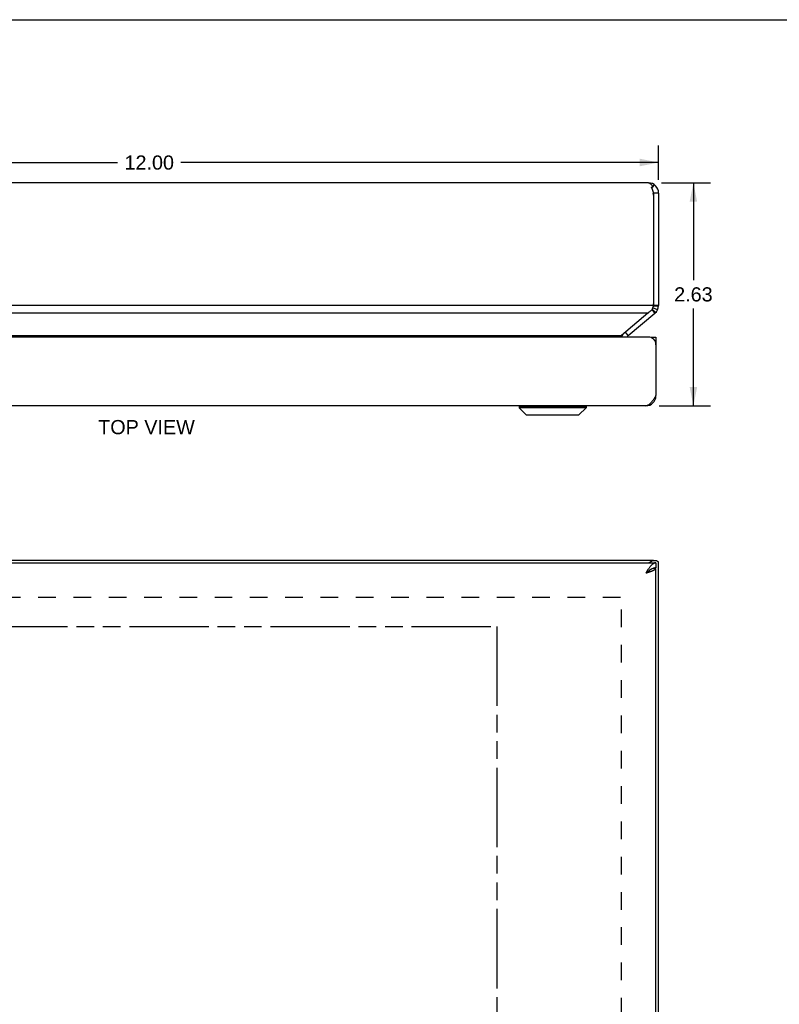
# Model space of a CAD drawing. Header units: inches. Extents: x 0 to 37.8, y 0 to 24.4.
# Tile 8 of 10: x 9.9 to 18.8, y 12.9 to 24.4. Entities that reach past the tile are written whole.
import ezdxf

# ---------------------------------------------------------------- set-up
doc = ezdxf.new("R2010")
doc.units = ezdxf.units.IN
doc.header["$LTSCALE"] = 2.077778
doc.header["$MEASUREMENT"] = 0
doc.linetypes.add('HIDDEN', pattern=[0.2, 0.1, -0.1])
doc.linetypes.add('PHANTOM', pattern=[0.8, 0.45, -0.05, 0.1, -0.05, 0.1, -0.05])
doc.layers.get('0').update_dxf_attribs({"linetype": 'CONTINUOUS'})
for name, color, linetype in [('AVAIL_DOOR_SPACE', 7, 'CONTINUOUS'), ('DEFAULT_2', 8, 'HIDDEN'), ('DIMENSIONS', 7, 'CONTINUOUS')]:
    doc.layers.add(name, color=color, linetype=linetype)
doc.styles.get("Standard").update_dxf_attribs({"font": 'arial.ttf'})
doc.dimstyles.new('DIMSTYLE_1', dxfattribs={"dimtxt": 0.166667, "dimasz": 0.222222, "dimexe": 0.09, "dimexo": 0.07, "dimgap": 0.0375, "dimtad": 0, "dimtih": 1, "dimtoh": 1, "dimzin": 4, "dimdsep": 46, "dimtxsty": 'Standard', "dimblk": '_FILLED', "dimblk1": '_FILLED', "dimblk2": '_FILLED', "dimcen": 0.09, "dimazin": 1, "dimtfac": 1, "dimtofl": 0, "dimtmove": 0, "dimatfit": 3, "dimldrblk": '_FILLED', "dimfxl": 1, "dimtolj": 1, "dimtzin": 4, "dimarcsym": 0})

# ---------------------------------------------------------------- blocks, each defined once
blk = doc.blocks.new('_FILLED')
at = {"color": 0, "linetype": 'ByBlock'}
blk.add_solid([(0, 0), (-1, 0.2), (-1, -0.2)], dxfattribs=at)
blk = doc.blocks.new('*D7')
at = {"layer": 'DIMENSIONS', "color": 2, "linetype": 'Continuous'}
for p, q in [((17.429, 22.523), (18.004, 22.523)), ((17.804, 22.523), (17.804, 21.378)), ((17.804, 19.898), (17.804, 21.044)), ((17.399, 19.898), (18.004, 19.898))]:
    blk.add_line(p, q, dxfattribs=at)
at = {"layer": 'DIMENSIONS', "color": 2, "linetype": 'Continuous', "xscale": 0.2222222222, "yscale": 0.2222222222, "zscale": 0.2222222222}
for p, rotation in [((17.804, 22.523), 90), ((17.804, 19.898), 270)]:
    blk.add_blockref('_FILLED', p, dxfattribs=dict(at, rotation=rotation))
at = {"layer": 'DIMENSIONS', "color": 2, "linetype": 'Continuous', "insert": (17.804, 21.294), "char_height": 0.1667, "width": 0.45291, "attachment_point": 2, "line_spacing_factor": 0.9}
blk.add_mtext('2.63', dxfattribs=at)
blk = doc.blocks.new('*D19')
at = {"layer": 'DIMENSIONS', "color": 2, "linetype": 'Continuous'}
for p, q in [((5.394, 22.559), (5.394, 22.963)), ((17.394, 22.559), (17.394, 22.963)), ((5.394, 22.763), (11.019, 22.763)), ((17.394, 22.763), (11.768, 22.763))]:
    blk.add_line(p, q, dxfattribs=at)
at = {"layer": 'DIMENSIONS', "color": 2, "linetype": 'Continuous', "xscale": 0.2222222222, "yscale": 0.2222222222, "zscale": 0.2222222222, "rotation": 180}
blk.add_blockref('_FILLED', (5.394, 22.763), dxfattribs=at)
at = {"layer": 'DIMENSIONS', "color": 2, "linetype": 'Continuous', "xscale": 0.2222222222, "yscale": 0.2222222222, "zscale": 0.2222222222}
blk.add_blockref('_FILLED', (17.394, 22.763), dxfattribs=at)
at = {"layer": 'DIMENSIONS', "color": 2, "linetype": 'Continuous', "insert": (11.394, 22.846), "char_height": 0.1667, "width": 0.5824, "attachment_point": 2, "line_spacing_factor": 0.9}
blk.add_mtext('12.00', dxfattribs=at)

msp = doc.modelspace()

# ---------------------------------------------------------------- linework, layer by layer
at = {"color": 7, "linetype": 'Continuous'}
for p, q in [((0, 24.4444), (37.7778, 24.4444)), ((17.3407, 22.503), (17.3249, 22.4796)), ((17.3152, 22.4731), (17.3152, 22.4576)), ((17.3225, 22.4383), (17.3219, 22.4383)), ((17.3936, 22.4035), (17.3336, 22.4035)), ((17.3336, 22.4035), (17.3336, 22.3792)), ((17.3336, 21.0989), (17.3336, 21.0795)), ((17.3507, 20.9875), (17.315, 21.0301)), ((17.3556, 20.9918), (17.317, 21.0331)), ((17.3595, 20.9956), (17.3186, 21.0356)), ((17.3612, 20.9974), (17.3192, 21.0367)), ((17.3822, 21.0285), (17.3279, 21.054)), ((17.393, 21.0674), (17.3333, 21.0735)), ((17.3936, 21.0795), (17.3336, 21.0795)), ((17.0374, 20.7246), (17.0032, 20.7653)), ((17.3031, 20.7083), (17.3631, 20.7083)), ((17.3031, 20.7031), (17.3031, 20.7083)), ((17.3631, 20.6478), (17.3581, 20.6478)), ((17.362, 20.0026), (17.3538, 20.0037)), ((15.751, 19.8952), (16.5391, 19.8952)), ((15.751, 19.8952), (15.751, 19.8765)), ((16.5391, 19.8765), (15.751, 19.8765)), ((15.751, 19.8765), (15.8341, 19.7933)), ((16.5391, 19.8765), (16.456, 19.7933)), ((16.5391, 19.8952), (16.5391, 19.8765)), ((15.8341, 19.7933), (16.456, 19.7933)), ((15.8392, 19.7913), (16.451, 19.7913)), ((17.3746, 18.0718), (17.3241, 18.0718)), ((17.3317, 18.08), (17.3317, 18.0718)), ((17.362, 17.985), (17.3317, 17.985)), ((17.3336, 18.08), (17.3336, 18.0718)), ((17.3631, 18.05), (17.3631, 17.99))]:
    msp.add_line(p, q, dxfattribs=at)
at = {"color": 3, "linetype": 'Continuous'}
for p, q in [((17.2736, 22.5235), (5.5136, 22.5235)), ((17.329, 22.473), (17.3152, 22.4731)), ((17.3336, 22.3792), (17.3336, 21.0989)), ((17.3936, 22.4035), (17.3936, 21.0795)), ((17.3317, 21.0795), (5.4555, 21.0795)), ((17.2681, 20.9875), (5.5191, 20.9875)), ((17.2681, 20.9875), (16.9555, 20.7253)), ((17.0374, 20.7246), (17.3507, 20.9875)), ((17.2681, 20.9875), (17.2689, 20.9886)), ((17.2689, 20.9886), (17.2698, 20.9896)), ((17.2698, 20.9896), (17.2706, 20.9906)), ((17.2731, 20.7083), (5.5131, 20.7083)), ((5.8325, 20.7246), (16.9548, 20.7246)), ((17.3631, 20.7083), (17.3631, 20.0183)), ((17.2431, 19.8983), (5.5431, 19.8983)), ((5.4231, 18.05), (17.3631, 18.05)), ((5.4536, 18.08), (17.3336, 18.08)), ((17.3457, 18.05), (17.3507, 18.0551)), ((17.362, 17.985), (17.3631, 17.985)), ((17.3631, 6.175), (17.3631, 17.985)), ((17.3936, 6.1004), (17.3936, 18.0596))]:
    msp.add_line(p, q, dxfattribs=at)
for points in [[(17.2736, 22.5235), (17.2759, 22.5234), (17.2782, 22.5231), (17.2805, 22.5226), (17.2828, 22.522), (17.2851, 22.5211), (17.2875, 22.5201), (17.2898, 22.5189), (17.2921, 22.5175), (17.2944, 22.5159), (17.2967, 22.5142), (17.299, 22.5122), (17.3013, 22.5101), (17.3036, 22.5078), (17.3059, 22.5054), (17.3082, 22.5028), (17.3105, 22.5001), (17.3128, 22.4972), (17.3151, 22.4941), (17.3174, 22.4909), (17.3198, 22.4876), (17.3221, 22.4841), (17.3244, 22.4805), (17.3267, 22.4768), (17.329, 22.473)], [(17.3107, 22.4704), (17.3107, 22.4705), (17.3108, 22.4709), (17.3108, 22.4712), (17.3109, 22.4715), (17.3111, 22.4718), (17.3112, 22.4721), (17.3114, 22.4723), (17.3116, 22.4725), (17.3118, 22.4727), (17.312, 22.4729), (17.3123, 22.4731), (17.3125, 22.4732), (17.3127, 22.4733), (17.313, 22.4734), (17.3132, 22.4734), (17.3135, 22.4734), (17.3137, 22.4735), (17.314, 22.4734), (17.3142, 22.4734), (17.3145, 22.4734), (17.3147, 22.4733), (17.315, 22.4732), (17.3152, 22.4731)], [(17.3109, 22.4692), (17.3108, 22.4695), (17.3108, 22.4698), (17.3107, 22.4702), (17.3107, 22.4704)], [(17.3109, 22.4692), (17.3123, 22.4655), (17.3138, 22.4616), (17.3152, 22.4577), (17.3166, 22.4537), (17.318, 22.4497), (17.3194, 22.4455), (17.3208, 22.4413), (17.3222, 22.4371), (17.3236, 22.4328), (17.3251, 22.4285)], [(17.3251, 22.4285), (17.3263, 22.4244), (17.3275, 22.4203), (17.3286, 22.4161), (17.3295, 22.4119), (17.3304, 22.4077), (17.3311, 22.4035)], [(17.2706, 20.9906), (17.2725, 20.9929), (17.2745, 20.9952), (17.2765, 20.9974), (17.2787, 20.9997), (17.2809, 21.0018), (17.2832, 21.0039), (17.2856, 21.0059), (17.288, 21.0079), (17.2904, 21.0097), (17.2929, 21.0115), (17.2954, 21.0131), (17.298, 21.0146)], [(17.3242, 21.0475), (17.323, 21.0446), (17.3218, 21.0418), (17.3205, 21.0391), (17.3191, 21.0365), (17.3176, 21.034), (17.3161, 21.0316), (17.3145, 21.0294), (17.3128, 21.0273), (17.3111, 21.0252), (17.3093, 21.0233), (17.3075, 21.0216), (17.3056, 21.0199), (17.3037, 21.0184), (17.3018, 21.017), (17.2999, 21.0157), (17.298, 21.0146)], [(17.3262, 21.0536), (17.3252, 21.0505), (17.3242, 21.0475)], [(17.3317, 21.0795), (17.3312, 21.0762), (17.3307, 21.0729), (17.3301, 21.0696), (17.3294, 21.0664), (17.3287, 21.0631), (17.3279, 21.0599), (17.3271, 21.0567), (17.3262, 21.0536)], [(16.9441, 20.7083), (16.9441, 20.7087), (16.9443, 20.7099), (16.9446, 20.7112), (16.9449, 20.7124), (16.9453, 20.7137), (16.9458, 20.7149), (16.9464, 20.716), (16.9471, 20.7172), (16.9479, 20.7183), (16.9488, 20.7194), (16.9497, 20.7205), (16.9508, 20.7216), (16.952, 20.7226), (16.9533, 20.7236), (16.9548, 20.7246)], [(16.9548, 20.7246), (16.955, 20.7248), (16.9553, 20.725), (16.9555, 20.7253)], [(17.3631, 20.0183), (17.3588, 20.0115), (17.3545, 20.0048), (17.3502, 19.9982), (17.3459, 19.9916), (17.3416, 19.985), (17.3373, 19.9786), (17.3331, 19.9723), (17.3288, 19.9662), (17.3245, 19.9602), (17.3202, 19.9544), (17.3159, 19.9488), (17.3116, 19.9435), (17.3074, 19.9383), (17.3031, 19.9334), (17.2988, 19.9288), (17.2945, 19.9245), (17.2902, 19.9204), (17.2859, 19.9167), (17.2816, 19.9132), (17.2774, 19.9102), (17.2731, 19.9074), (17.2688, 19.905), (17.2645, 19.903), (17.2602, 19.9013), (17.2559, 19.9), (17.2516, 19.899), (17.2474, 19.8985), (17.2431, 19.8983)], [(17.3631, 18.05), (17.3588, 18.0498), (17.3545, 18.0493), (17.3502, 18.0483), (17.3459, 18.047), (17.3416, 18.0453), (17.3373, 18.0433), (17.3331, 18.0409), (17.3288, 18.0381), (17.3245, 18.035), (17.3202, 18.0316), (17.3159, 18.0279), (17.3116, 18.0239), (17.3074, 18.0195), (17.3031, 18.0149), (17.2988, 18.01), (17.2945, 18.0049), (17.2902, 17.9995), (17.2859, 17.9939), (17.2816, 17.9881), (17.2774, 17.9821), (17.2731, 17.976), (17.2688, 17.9697), (17.2645, 17.9633), (17.2602, 17.9567), (17.2559, 17.9501), (17.2516, 17.9435), (17.2474, 17.9368), (17.2431, 17.93)], [(17.2431, 17.93), (17.2492, 17.932), (17.2554, 17.934), (17.2615, 17.9359), (17.2676, 17.9379), (17.2736, 17.9398), (17.2795, 17.9418), (17.2853, 17.9438), (17.2911, 17.9457), (17.2966, 17.9477), (17.3021, 17.9497), (17.3074, 17.9516), (17.3125, 17.9536), (17.3174, 17.9556), (17.3222, 17.9575), (17.3267, 17.9595), (17.331, 17.9615), (17.3351, 17.9634), (17.3389, 17.9654), (17.3425, 17.9673), (17.3458, 17.9693), (17.3489, 17.9713), (17.3517, 17.9732), (17.3541, 17.9752), (17.3563, 17.9772), (17.3582, 17.9791), (17.3598, 17.9811), (17.3611, 17.9831), (17.362, 17.985)], [(17.2791, 18.05), (17.2809, 18.0515), (17.2832, 18.0533), (17.2856, 18.0549), (17.288, 18.0563), (17.2904, 18.0577), (17.2929, 18.0589), (17.2954, 18.06), (17.298, 18.061)], [(17.3262, 18.0772), (17.3252, 18.0765), (17.3242, 18.0757), (17.323, 18.0749), (17.3218, 18.074), (17.3205, 18.073), (17.3191, 18.0721), (17.3176, 18.0711), (17.3161, 18.0701), (17.3145, 18.0691), (17.3128, 18.0681), (17.3111, 18.0671), (17.3093, 18.0661), (17.3075, 18.0651), (17.3056, 18.0642), (17.3037, 18.0633), (17.3018, 18.0625), (17.2999, 18.0617), (17.298, 18.061)], [(17.3317, 18.08), (17.3312, 18.08), (17.3307, 18.0798), (17.3301, 18.0796), (17.3294, 18.0793), (17.3287, 18.0789), (17.3279, 18.0784), (17.3271, 18.0779), (17.3262, 18.0772)], [(17.3746, 18.0718), (17.3753, 18.0718), (17.3764, 18.0716), (17.3774, 18.0714), (17.3783, 18.0711), (17.3792, 18.0707), (17.38, 18.0703), (17.3808, 18.0697), (17.3816, 18.0691), (17.3822, 18.0684)], [(17.393, 18.0597), (17.3926, 18.0598), (17.3921, 18.06), (17.3915, 18.0603), (17.3908, 18.0607), (17.3899, 18.0613), (17.3891, 18.062), (17.3881, 18.0627), (17.387, 18.0637), (17.3859, 18.0647), (17.3847, 18.0658), (17.3835, 18.0671), (17.3822, 18.0684)], [(17.3936, 18.0596), (17.3936, 18.0597), (17.3935, 18.0597), (17.3935, 18.0597), (17.3933, 18.0597), (17.3932, 18.0597), (17.393, 18.0597)]]:
    msp.add_lwpolyline(points, dxfattribs=at)
at = {"color": 7, "linetype": 'Continuous'}
for points in [[(17.3631, 17.99), (17.3588, 17.9899), (17.3545, 17.9896), (17.3502, 17.9892), (17.3459, 17.9885), (17.3416, 17.9877), (17.3373, 17.9867), (17.3331, 17.9855), (17.3288, 17.9841), (17.3245, 17.9825), (17.3202, 17.9808), (17.3159, 17.979), (17.3116, 17.9769), (17.3074, 17.9748), (17.3031, 17.9725), (17.2988, 17.97), (17.2945, 17.9674), (17.2902, 17.9648), (17.2859, 17.962), (17.2816, 17.9591), (17.2774, 17.9561), (17.2731, 17.953), (17.2688, 17.9498), (17.2645, 17.9466), (17.2602, 17.9434), (17.2559, 17.9401), (17.2516, 17.9367), (17.2474, 17.9334), (17.2431, 17.93)], [(17.2431, 17.93), (17.247, 17.9325), (17.2509, 17.935), (17.2548, 17.9375), (17.2586, 17.94), (17.2624, 17.9425), (17.266, 17.945), (17.2696, 17.9475), (17.2731, 17.95), (17.2764, 17.9525), (17.2796, 17.955), (17.2826, 17.9575), (17.2855, 17.96), (17.2882, 17.9625), (17.2907, 17.965), (17.2907, 17.965)]]:
    msp.add_lwpolyline(points, dxfattribs=at)
at = {"color": 3, "linetype": 'Continuous'}
for centre, radius, start, end in [((17.2736, 22.4035), 0.12, 0, 90), ((17.2136, 22.3792), 0.12, 0, 11.70226), ((17.2336, 21.0989), 0.1, 348.78562, 0.00085), ((17.2736, 21.0795), 0.12, 310, 360), ((17.0759, 20.6786), 0.06, 130, 150.38073), ((17.2731, 20.6183), 0.09, 0, 90), ((17.2431, 20.0183), 0.12, 270, 360)]:
    msp.add_arc(centre, radius, start, end, dxfattribs=at)
at = {"color": 7, "linetype": 'Continuous'}
for centre, radius, start, end in [((17.2736, 22.4035), 0.06, 0, 37.30681), ((17.2736, 21.0795), 0.06, 326.81947, 360), ((17.0759, 20.6786), 0.12, 149.46624, 165.6945), ((15.7541, 19.8952), 0.00305, 89.99991, 180), ((16.5361, 19.8952), 0.00305, 0, 90.00009), ((15.8392, 19.7984), 0.0071, 225.00001, 270.00001), ((16.451, 19.7984), 0.0071, 269.99999, 314.99999)]:
    msp.add_arc(centre, radius, start, end, dxfattribs=at)
at = {"layer": 'AVAIL_DOOR_SPACE', "color": 4, "linetype": 'PHANTOM'}
for p, q in [((6.1731, 17.3), (15.4881, 17.3)), ((15.4881, 17.3), (15.4881, 6.86))]:
    msp.add_line(p, q, dxfattribs=at)
at = {"layer": 'DEFAULT_2', "color": 8, "linetype": 'HIDDEN'}
for p, q in [((16.9439, 17.6424), (5.8433, 17.6424)), ((16.9559, 6.4867), (16.9559, 17.6734))]:
    msp.add_line(p, q, dxfattribs=at)

# ---------------------------------------------------------------- texts
at = {"layer": 'DIMENSIONS', "color": 2, "linetype": 'Continuous', "insert": (11.3619, 19.7313), "char_height": 0.16667, "width": 1.135688, "attachment_point": 2, "line_spacing_factor": 0.9}
msp.add_mtext('TOP VIEW', dxfattribs=at)

# ---------------------------------------------------------------- dimensions: what is measured, and where the dimension line sits
at = {"layer": 'DIMENSIONS', "color": 2, "linetype": 'Continuous'}
dim = msp.add_linear_dim(base=(17.3936, 22.7625), p1=(5.3936, 22.4891), p2=(17.3936, 22.4891), dimstyle='DIMSTYLE_1', dxfattribs=at)
dim.commit()
dim.dimension.update_dxf_attribs({"geometry": '*D19', "text_midpoint": (11.4007, 22.7616), "dimtype": 160})
dim = msp.add_linear_dim(base=(17.8041, 19.8983), p1=(17.3592, 22.5235), p2=(17.3286, 19.8983), angle=270, dimstyle='DIMSTYLE_1', dxfattribs=at)
dim.commit()
dim.dimension.update_dxf_attribs({"geometry": '*D7', "text_midpoint": (17.802, 21.21), "dimtype": 160})

doc.saveas('drawing.dxf')
